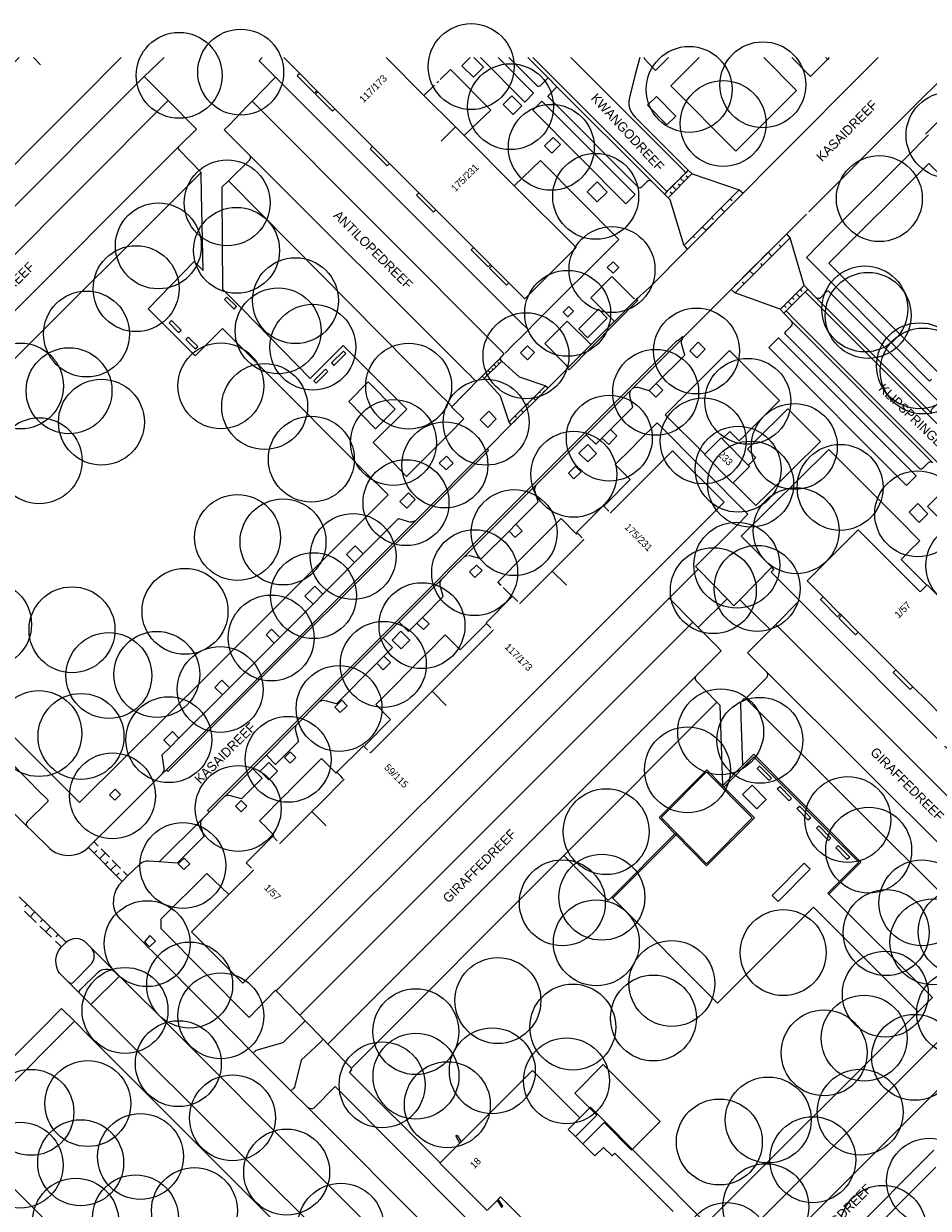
# Model space of a CAD drawing. Header units: metres. Extents: x 134994 to 136506, y 457393 to 459006.
# Tile 158 of 171: x 135847 to 135982, y 458829 to 459005. Entities that reach past the tile are written whole.
import ezdxf
from ezdxf.enums import TextEntityAlignment as Align

# ---------------------------------------------------------------- set-up
doc = ezdxf.new("R2010")
doc.units = ezdxf.units.M
for name, color, linetype, lineweight in [('B-WE-GR-BOOM-S', 250, 'Continuous', 13), ('B-WE-GW_TALUDLIJNEN', 251, 'Continuous', 5), ('B-WE-KG_BEBOUWING', 251, 'Continuous', 20), ('B-WE-KG_BEBOUWING TUSSENMUUR', 251, 'Continuous', 5), ('B-WE-KG_HUISNR', 251, 'Continuous', 5), ('B-WE-KG_ONDERGROND_REST', 251, 'Continuous', 5), ('B-WE-KG_STRAATNAAM', 251, 'Continuous', 5), ('N-WE-KG_BEBOUWING', 250, 'Continuous', 13)]:
    doc.layers.add(name, color=color, linetype=linetype, lineweight=lineweight)
doc.styles.add('Styledgn000', font='dgn000.shx')

# ---------------------------------------------------------------- blocks, each defined once
blk = doc.blocks.new('SGR-BOOM_02')
blk.add_circle((0, 0), 6.4)

msp = doc.modelspace()

# ---------------------------------------------------------------- linework, layer by layer
at = {"layer": 'B-WE-GW_TALUDLIJNEN', "flags": 128}
msp.add_lwpolyline([(135927.55, 458881.13), (135934.19, 458874.44), (135934.72, 458874.93)], dxfattribs=at)
at = {"layer": 'B-WE-KG_BEBOUWING', "flags": 128}
for points in [[(135861.6, 459000), (135855.07, 458993.47), (135837.98, 458976.36), (135819.77, 458958.12), (135801.76, 458940.08), (135794.12, 458947.72), (135799.66, 458953.26), (135807.14, 458960.74), (135812.14, 458965.75), (135813.2, 458966.8), (135821.14, 458974.75), (135830.36, 458983.97), (135835.41, 458989.02), (135843.04, 458996.66), (135846.38, 459000)], [(135885.82, 459000), (135888.2, 458997.62), (135890.75, 458995.07), (135890.92, 458994.9), (135893.45, 458992.37), (135899.04, 458986.78), (135901.57, 458984.25), (135903.79, 458982.03), (135905.98, 458979.84), (135908.51, 458977.31), (135914.12, 458971.7), (135916.64, 458969.18), (135916.82, 458969), (135919.36, 458966.46), (135921.76, 458964.06), (135929.4, 458971.7), (135920.18, 458980.91), (135912.71, 458988.38), (135911.43, 458989.67), (135906.72, 458994.38), (135901.1, 459000)], [(135901.57, 458984.25), (135901.22, 458983.9), (135898.69, 458986.43), (135899.04, 458986.78)], [(135916.82, 458969), (135916.48, 458968.65), (135919.01, 458966.11), (135919.36, 458966.46)], [(135934.47, 458932.23), (135934.51, 458932.18), (135934.76, 458932.43), (135943.76, 458941.43), (135951.48, 458933.79), (135933.52, 458915.85), (135915.59, 458897.94), (135897.66, 458880.03), (135879.74, 458862.13), (135872.09, 458869.76), (135877.64, 458875.31), (135881.3, 458878.97), (135881.25, 458879.02)], [(135933.91, 458932.78), (135933.53, 458933.17), (135933.45, 458933.25), (135929.47, 458929.28), (135929.6, 458929.15), (135930.28, 458928.47)], [(135983.98, 458901.89), (135981.8, 458904.07), (135979.59, 458906.28), (135977.05, 458908.82), (135971.46, 458914.41), (135968.95, 458916.92), (135968.77, 458917.1), (135966.2, 458919.67), (135963.83, 458922.05), (135971.43, 458929.65), (135976.92, 458924.17), (135980.67, 458920.42), (135981.3, 458921.04), (135981.65, 458921.4), (135981.73, 458921.48), (135985.71, 458917.5)], [(135920.7, 458919), (135919.94, 458919.75), (135919.89, 458919.71), (135915.99, 458915.78), (135916.06, 458915.71), (135916.71, 458915.06)], [(135968.77, 458917.1), (135968.36, 458916.7), (135965.8, 458919.27), (135966.2, 458919.67)], [(135968.95, 458916.92), (135968.54, 458916.52), (135971.05, 458914.01), (135971.46, 458914.41)], [(135977.05, 458908.82), (135976.64, 458908.41), (135979.19, 458905.87), (135979.59, 458906.28)], [(135894.69, 458892.57), (135894.32, 458892.94), (135893.72, 458893.54), (135897.7, 458897.49), (135897.77, 458897.42), (135898.11, 458897.09)], [(135884.87, 458883.33), (135884.2, 458884.01), (135880.22, 458880.06), (135881.03, 458879.25)], [(135916.13, 458828.27), (135909.08, 458835.31), (135909.12, 458835.35), (135912.06, 458838.28), (135912.25, 458838.48), (135922.9, 458849.1), (135929.94, 458842.04), (135928.24, 458840.34), (135929.3, 458839.28), (135930.39, 458838.18), (135932.19, 458836.38), (135933.47, 458837.66), (135934.75, 458836.39), (135935.17, 458836.81), (135943.89, 458828.09)], [(135921.73, 458826.69), (135918.14, 458830.28), (135917.8, 458829.94), (135917.61, 458829.75), (135916.17, 458828.31)]]:
    msp.add_lwpolyline(points, dxfattribs=at)
at = {"layer": 'B-WE-KG_BEBOUWING'}
for points in [[(135888.2, 458997.62), (135887.85, 458997.27), (135890.4, 458994.72), (135890.75, 458995.07)], [(135890.92, 458994.9), (135890.57, 458994.55), (135893.1, 458992.02), (135893.45, 458992.37)], [(135905.98, 458979.84), (135905.63, 458979.49), (135908.17, 458976.96), (135908.51, 458977.31)], [(135914.12, 458971.7), (135913.77, 458971.35), (135916.29, 458968.83), (135916.64, 458969.18)], [(135934.28, 458932.42), (135933.98, 458932.71)], [(135920.98, 458918.72), (135921.01, 458918.68), (135925.84, 458923.52), (135927.03, 458924.71), (135930.54, 458928.21), (135930.5, 458928.25)], [(135898.68, 458896.51), (135898.75, 458896.44), (135907.93, 458905.6), (135913.14, 458910.81), (135917.05, 458914.72), (135917.01, 458914.76)], [(135898.31, 458896.88), (135898.18, 458897.02)], [(135894.76, 458892.5), (135894.79, 458892.46), (135891.24, 458888.91), (135890.01, 458887.68), (135885.26, 458882.93), (135885.22, 458882.98)]]:
    msp.add_lwpolyline(points, dxfattribs=at)
at = {"layer": 'B-WE-KG_BEBOUWING', "flags": 128}
for points in [[(135998.2, 458967.95), (135983.34, 458953.1), (135967.09, 458969.36), (135981.95, 458984.21)], [(135951.18, 458943.19), (135955.08, 458939.26), (135955.25, 458939.08), (135952.81, 458936.66), (135952.76, 458936.62), (135948.54, 458940.88), (135948.58, 458940.91), (135951.03, 458943.34)]]:
    msp.add_lwpolyline(points, close=True, dxfattribs=at)
at = {"layer": 'B-WE-KG_BEBOUWING TUSSENMUUR'}
for p, q in [((135848.54, 459000), (135849.59, 458998.95)), ((135911.43, 458989.67), (135909.31, 458987.55)), ((135925.84, 458923.52), (135927.97, 458921.4)), ((135907.93, 458905.6), (135910.05, 458903.48)), ((135890.01, 458887.68), (135892.13, 458885.56))]:
    msp.add_line(p, q, dxfattribs=at)
at = {"layer": 'B-WE-KG_ONDERGROND_REST'}
for p, q in [((135865.02, 458997.2), (135868, 459000)), ((135922.2, 459000), (135925.22, 458996.98)), ((135942.93, 458980.04), (135922.95, 459000)), ((135928.62, 459000), (135945.36, 458983.27)), ((135967.14, 459000), (135966.87, 458999.73)), ((135805.97, 458938.08), (135865.02, 458997.2)), ((135865.02, 458997.2), (135868.6, 458993.61)), ((135881.12, 458993.5), (135884.62, 458997.07)), ((135908.88, 458996.47), (135908.65, 458996.25)), ((135909.2, 458996.78), (135909.13, 458996.71)), ((135925.22, 458996.98), (135926.55, 458995.64)), ((135989.97, 458997.23), (135981.48, 458988.61)), ((135908.3, 458995.9), (135906.72, 458994.38)), ((135926.55, 458995.64), (135940.69, 458981.53)), ((135868.6, 458993.61), (135809.58, 458934.5)), ((135868.6, 458993.61), (135869.24, 458992.97)), ((135869.24, 458992.97), (135872.02, 458990.13)), ((135877.67, 458989.96), (135880.4, 458992.76)), ((135880.4, 458992.76), (135881.12, 458993.5)), ((135918.62, 458955.92), (135881.12, 458993.5)), ((135940.04, 458992.91), (135941.36, 458994.21)), ((135942.94, 458989.98), (135940.04, 458992.91)), ((135941.36, 458994.21), (135944.26, 458991.28)), ((135944.26, 458991.28), (135942.94, 458989.98)), ((135912.71, 458988.38), (135913.79, 458989.42)), ((135913.79, 458989.42), (135914.89, 458990.48)), ((135914.89, 458990.48), (135914.96, 458990.55)), ((135870.21, 458986.76), (135813.77, 458930.34)), ((135913.13, 458953.16), (135880.8, 458985.36)), ((135817.44, 458926.92), (135873.51, 458982.91)), ((135943.12, 458979.11), (135946.67, 458982.67)), ((135944.49, 458981.6), (135945.38, 458982.48)), ((135945.49, 458981.48), (135944.93, 458982.04)), ((135945.36, 458983.27), (135945.76, 458982.86)), ((135945.67, 458982.78), (135946.12, 458983.22)), ((135946.08, 458982.08), (135945.8, 458982.35)), ((135909.31, 458949.64), (135877.6, 458981.63)), ((135943.3, 458980.41), (135944.19, 458981.3)), ((135944.3, 458980.3), (135943.75, 458980.85)), ((135944.9, 458980.89), (135944.62, 458981.17)), ((135953.73, 458980.36), (135945.45, 458972.03)), ((135942.56, 458979.67), (135943.01, 458980.11)), ((135943.71, 458979.71), (135943.43, 458979.98)), ((135946.01, 458971.47), (135954.29, 458979.8)), ((135952.35, 458978.97), (135952.63, 458978.69)), ((135954.29, 458979.8), (135953.25, 458978.76)), ((135952.56, 458978.07), (135950.49, 458975.98)), ((135950.97, 458977.58), (135951.53, 458977.03)), ((135964.9, 458977.83), (135964.08, 458977.01)), ((135949.8, 458975.29), (135947.73, 458973.21)), ((135949.59, 458976.19), (135949.87, 458975.91)), ((135960.79, 458973.75), (135962.83, 458975.77)), ((135962.83, 458975.77), (135962.9, 458975.84)), ((135962.9, 458975.84), (135963.68, 458976.61)), ((135963.68, 458976.61), (135963.75, 458976.68)), ((135946.83, 458973.42), (135947.11, 458973.14)), ((135948.21, 458974.81), (135948.77, 458974.25)), ((135952.49, 458965.48), (135960.79, 458973.75)), ((135959.75, 458972.72), (135960.79, 458973.75)), ((135961.31, 458973.14), (135960.79, 458973.75)), ((135967.11, 458973.69), (135965.52, 458972.04)), ((135947.04, 458972.52), (135946.01, 458971.47)), ((135953.05, 458964.92), (135961.35, 458973.19)), ((135956.98, 458969.96), (135959.06, 458972.03)), ((135959.96, 458971.81), (135959.68, 458972.09)), ((135963.38, 458966.05), (135961.31, 458973.14)), ((135965.52, 458972.04), (135965.45, 458971.97)), ((135958.58, 458970.43), (135958.02, 458971)), ((135954.21, 458967.2), (135956.29, 458969.27)), ((135955.82, 458967.67), (135955.25, 458968.24)), ((135957.2, 458969.05), (135956.92, 458969.34)), ((135931.57, 458964.23), (135934.7, 458967.37)), ((135934.7, 458967.37), (135937.92, 458964.2)), ((135952.49, 458965.48), (135953.52, 458966.52)), ((135954.43, 458966.3), (135954.15, 458966.58)), ((135952.49, 458965.48), (135945.38, 458958.3)), ((135953.07, 458964.94), (135952.49, 458965.48)), ((135959.8, 458962.51), (135953.07, 458964.94)), ((135963.38, 458966.04), (135959.82, 458962.49)), ((135962.19, 458964.86), (135962.75, 458964.3)), ((135963.19, 458964.74), (135962.3, 458963.85)), ((135962.78, 458965.45), (135963.06, 458965.17)), ((135963.93, 458965.48), (135963.49, 458965.04)), ((135987.57, 458941.08), (135963.56, 458965.11)), ((135934.97, 458960.84), (135931.57, 458964.23)), ((135938.42, 458964.03), (135935.01, 458960.6)), ((135937.92, 458964.2), (135938.08, 458964.1)), ((135938.58, 458964.18), (135938.42, 458964.03)), ((135960.41, 458963.08), (135960.69, 458962.8)), ((135961, 458963.68), (135961.56, 458963.12)), ((135962.01, 458963.56), (135961.12, 458962.67)), ((135961.6, 458964.27), (135961.88, 458963.99)), ((135982.44, 458946.99), (135965.2, 458964.22)), ((135929.8, 458959.59), (135932.73, 458962.52)), ((135934.04, 458961.21), (135931.11, 458958.28)), ((135932.73, 458962.52), (135934.04, 458961.21)), ((135960.82, 458962.38), (135960.38, 458961.93)), ((135960.73, 458962.29), (135961.97, 458961)), ((135961.97, 458961), (136000, 458922.93)), ((135931.11, 458958.28), (135929.8, 458959.59)), ((135934.99, 458960.57), (135931.75, 458957.35)), ((135935.03, 458960.73), (135934.97, 458960.84)), ((135935.01, 458960.6), (135934.99, 458960.57)), ((135961.51, 458960.74), (135982.58, 458939.66)), ((135919.84, 458957), (135921.75, 458958.9)), ((135921.75, 458958.9), (135921.82, 458958.97)), ((135931.75, 458957.35), (135928.14, 458953.72)), ((135945.3, 458958.22), (135937.78, 458950.69)), ((135945.38, 458958.3), (135945.3, 458958.22)), ((135918.01, 458955.14), (135918.69, 458955.85)), ((135918.69, 458955.85), (135918.62, 458955.92)), ((135918.83, 458955.99), (135919.84, 458957)), ((135915.38, 458952.54), (135917.41, 458954.54)), ((135915.71, 458952.2), (135918.35, 458954.8)), ((135916.8, 458953.95), (135917.46, 458954.59)), ((135917.47, 458953.93), (135917.14, 458954.27)), ((135917.41, 458954.54), (135917.48, 458954.61)), ((135917.48, 458954.61), (135918.01, 458955.14)), ((135917.68, 458954.81), (135918.01, 458955.14)), ((135917.91, 458954.36), (135917.74, 458954.53)), ((135918.33, 458954.78), (135918.01, 458955.14)), ((135979.96, 458953.93), (135980.04, 458953.86)), ((135913.13, 458953.16), (135913.56, 458952.74)), ((135913.56, 458952.74), (135914.08, 458952.22)), ((135914.08, 458952.22), (135914.57, 458951.73)), ((135914.57, 458951.73), (135915.38, 458952.54)), ((135915.38, 458952.54), (135915.71, 458952.86)), ((135915.38, 458952.54), (135915.73, 458952.21)), ((135915.93, 458953.08), (135916.59, 458953.73)), ((135916.15, 458952.63), (135915.98, 458952.8)), ((135916.59, 458953.07), (135916.26, 458953.41)), ((135917.03, 458953.5), (135916.86, 458953.67)), ((135927.9, 458953.48), (135925.18, 458950.78)), ((135927.9, 458953.48), (135928.14, 458953.72)), ((135912.9, 458950.05), (135913.37, 458950.52)), ((135913.37, 458950.52), (135914.57, 458951.73)), ((135924.83, 458951.13), (135919.39, 458945.68)), ((135919.74, 458945.33), (135925.18, 458950.78)), ((135925.18, 458950.78), (135924.5, 458950.1)), ((135937.65, 458950.56), (135937.78, 458950.69)), ((135941.35, 458951.44), (135940.31, 458950.4)), ((135909.31, 458949.64), (135910.07, 458948.87)), ((135910.07, 458948.87), (135910.32, 458948.62)), ((135910.32, 458948.62), (135910.9, 458948.04)), ((135912.37, 458949.51), (135910.96, 458948.1)), ((135912.37, 458949.51), (135912.83, 458949.98)), ((135912.83, 458949.98), (135912.9, 458950.05)), ((135924.05, 458949.65), (135922.68, 458948.28)), ((135923.02, 458949.31), (135923.36, 458948.97)), ((135923.92, 458950.22), (135924.1, 458950.05)), ((135944.26, 458948.39), (135944.72, 458948.86)), ((135944.72, 458948.86), (135944.79, 458948.93)), ((135944.79, 458948.93), (135945.27, 458949.39)), ((135910.96, 458948.1), (135910.9, 458948.04)), ((135911.32, 458947.48), (135912.35, 458946.49)), ((135922.23, 458947.83), (135920.87, 458946.47)), ((135921.2, 458947.5), (135921.55, 458947.15)), ((135922.11, 458948.4), (135922.29, 458948.23)), ((135911.62, 458945.14), (135911.55, 458945.06)), ((135919.74, 458945.33), (135916.21, 458941.77)), ((135920.42, 458946.01), (135919.74, 458945.33)), ((135920.3, 458946.59), (135920.47, 458946.41)), ((135930.77, 458943.67), (135923.5, 458936.41)), ((135930.82, 458943.71), (135930.77, 458943.67)), ((135934.52, 458944.59), (135933.24, 458943.32)), ((135953.02, 458943.59), (135952.95, 458943.66)), ((135954.43, 458943.62), (135953.96, 458943.16)), ((135954.5, 458943.69), (135954.43, 458943.62)), ((135905.55, 458931.09), (135916.21, 458941.77)), ((135929.83, 458941.06), (135931.15, 458942.36)), ((135931.15, 458942.36), (135932.44, 458941.04)), ((135937.74, 458941.88), (135938.75, 458942.89)), ((135955.56, 458941.04), (135955.09, 458941.51)), ((135955.92, 458942.68), (135955.99, 458942.76)), ((135931.14, 458939.76), (135929.83, 458941.06)), ((135932.44, 458941.04), (135931.14, 458939.76)), ((135955.63, 458940.97), (135955.56, 458941.04)), ((135956.1, 458940.5), (135955.63, 458940.97)), ((135956.18, 458940.42), (135956.1, 458940.5)), ((135955.08, 458939.26), (135955.33, 458939.52)), ((135961.71, 458938.75), (135960.7, 458937.74)), ((135899.27, 458936.95), (135899.49, 458936.74)), ((135899.49, 458936.74), (135900.51, 458935.74)), ((135912.62, 458925.53), (135923.5, 458936.41)), ((135960.7, 458937.74), (135957.56, 458934.63)), ((135957.56, 458934.63), (135956.55, 458933.62)), ((135972.96, 458935.73), (135973.04, 458935.66)), ((135973.04, 458935.66), (135977.32, 458931.37)), ((135933.53, 458933.17), (135933.78, 458933.42)), ((135905.55, 458931.09), (135868.28, 458893.86)), ((135977.32, 458931.37), (135977.39, 458931.3)), ((135919.4, 458929.48), (135915.24, 458925.32)), ((135919.4, 458929.48), (135920.43, 458930.51)), ((135958.58, 458924.07), (135954.92, 458927.75)), ((135897.67, 458926.07), (135896.39, 458924.78)), ((135913.14, 458925.78), (135912.86, 458925.69)), ((135913.57, 458925.77), (135913.43, 458925.79)), ((135915.24, 458925.32), (135913.57, 458925.77)), ((135921.83, 458925.99), (135921.9, 458926.06)), ((135979.05, 458926.46), (135978.98, 458926.39)), ((135896.39, 458924.78), (135891.66, 458920.05)), ((135911.09, 458924.03), (135909.39, 458922.3)), ((135912.62, 458925.53), (135911.09, 458924.03)), ((135953.81, 458919.23), (135958.58, 458924.07)), ((135902.92, 458915.84), (135909.39, 458922.3)), ((135947.61, 458923.78), (135943.27, 458919.45)), ((135947.61, 458923.78), (135951.92, 458919.36)), ((135918.21, 458921.36), (135918.04, 458921.53)), ((135918.58, 458920.99), (135918.51, 458921.06)), ((135919.89, 458919.71), (135918.58, 458920.99)), ((135812.8, 458920.23), (135847.6, 458885.47)), ((135890.19, 458918.59), (135885.23, 458913.62)), ((135891.66, 458920.05), (135890.19, 458918.59)), ((135943.27, 458919.45), (135946.8, 458915.91)), ((135951.92, 458919.36), (135947.59, 458915.11)), ((135958.39, 458914.78), (135953.81, 458919.23)), ((135962.68, 458919.11), (135959.15, 458915.54)), ((135962.68, 458919.11), (136000, 458881.71)), ((135946.8, 458915.91), (135888.22, 458857.33)), ((135902.87, 458915.79), (135900.75, 458913.67)), ((135902.92, 458915.84), (135902.87, 458915.79)), ((135906.52, 458916.61), (135905.68, 458915.77)), ((135946.8, 458915.91), (135947.59, 458915.11)), ((135950.21, 458912.48), (135947.59, 458915.11)), ((135959.15, 458915.54), (135958.39, 458914.78)), ((135999.89, 458874.84), (135959.15, 458915.54)), ((135885.23, 458913.62), (135884.38, 458912.78)), ((135900.75, 458913.67), (135891.06, 458903.96)), ((135902.01, 458913.22), (135903.3, 458914.54)), ((135903.32, 458911.93), (135902.01, 458913.22)), ((135903.3, 458914.54), (135904.62, 458913.24)), ((135904.62, 458913.24), (135903.32, 458911.93)), ((135955.7, 458912.08), (135958.39, 458914.78)), ((135884.38, 458912.78), (135877.73, 458906.12)), ((135910.86, 458913.02), (135910.93, 458912.95)), ((135900.75, 458910.84), (135899.71, 458909.79)), ((135907.17, 458911.28), (135907.24, 458911.35)), ((135892.42, 458853.03), (135947.28, 458907.92)), ((135957.86, 458908.41), (135995.68, 458870.7)), ((135876.68, 458905.08), (135870.21, 458898.61)), ((135877.73, 458906.12), (135876.68, 458905.08)), ((135954.7, 458904.55), (135990.9, 458868.42)), ((135891.06, 458903.96), (135887.81, 458900.7)), ((135927.55, 458881.13), (135950.39, 458903.99)), ((135841.77, 458898.43), (135849.64, 458890.44)), ((135870.21, 458898.61), (135868.95, 458897.35)), ((135897.77, 458897.42), (135897.82, 458897.48)), ((135883.1, 458895.99), (135881.3, 458894.21)), ((135883.11, 458896.01), (135883.1, 458895.99)), ((135868.28, 458893.86), (135867.77, 458893.35)), ((135882.31, 458893.7), (135883.62, 458895.01)), ((135883.62, 458895.01), (135884.91, 458893.69)), ((135954.25, 458894.58), (135951.28, 458891.58)), ((135883.61, 458892.4), (135882.31, 458893.7)), ((135884.91, 458893.69), (135883.61, 458892.4)), ((135850.22, 458889.86), (135849.64, 458890.44)), ((135876.95, 458889.87), (135877.38, 458890.27)), ((135886.05, 458890.18), (135886.52, 458890.64)), ((135886.52, 458890.64), (135886.6, 458890.71)), ((135951.28, 458891.58), (135951.23, 458891.54)), ((135951.23, 458891.54), (135951.43, 458891.34)), ((135874.71, 458887.61), (135876.95, 458889.87)), ((135874.71, 458887.61), (135873.66, 458886.56)), ((135867.24, 458880.21), (135873.66, 458886.56)), ((135883.32, 458885.23), (135883.25, 458885.3)), ((135934.72, 458874.93), (135944.13, 458884.37)), ((135934.89, 458874.76), (135944.3, 458884.2)), ((135944.3, 458884.2), (135944.13, 458884.37)), ((135856.7, 458882.32), (135856.65, 458882.28)), ((135856.71, 458882.32), (135861.72, 458877.31)), ((135857.55, 458881.48), (135857.97, 458881.9)), ((135857.56, 458883.16), (135858.18, 458882.53)), ((135858.38, 458880.65), (135859.23, 458881.49)), ((135858.6, 458882.12), (135859.85, 458880.87)), ((135859.22, 458879.81), (135859.64, 458880.24)), ((135860.05, 458878.98), (135860.89, 458879.82)), ((135860.27, 458880.45), (135861.52, 458879.2)), ((135895.92, 458849.46), (135927.55, 458881.13)), ((135860.89, 458878.15), (135861.31, 458878.57)), ((135861.94, 458878.78), (135862.56, 458878.15)), ((135853.41, 458868.24), (135846.4, 458874.97)), ((135934.89, 458874.76), (135934.72, 458874.93)), ((135967.07, 458875.38), (135982.51, 458860)), ((135848.92, 458871.17), (135847.18, 458872.84)), ((135847.58, 458873.84), (135847.24, 458873.48)), ((135848.74, 458872.73), (135848.05, 458872.01)), ((135849.9, 458871.62), (135849.55, 458871.26)), ((135851.23, 458868.95), (135849.49, 458870.62)), ((135851.05, 458870.51), (135850.36, 458869.78)), ((135852.21, 458869.4), (135851.86, 458869.03)), ((135852.7, 458867.54), (135851.81, 458868.4)), ((135856.14, 458868.37), (135857.13, 458867.39)), ((135857.13, 458867.39), (135860.73, 458863.77)), ((135864.64, 458868.46), (135864.93, 458868.17)), ((135864.93, 458868.17), (135865.64, 458867.45)), ((135865.32, 458868.05), (135865.25, 458868.12)), ((135865.64, 458867.45), (135866.17, 458866.92)), ((135857.14, 458864.97), (135854.49, 458862.26)), ((135853.81, 458862.22), (135855.35, 458860.66)), ((135855.48, 458861.13), (135858.15, 458863.77)), ((135857.08, 458858.93), (135861.36, 458863.16)), ((135884.71, 458860.98), (135888.22, 458857.33)), ((135940.54, 458803.49), (135997.13, 458860.1)), ((135980.39, 458857.85), (135982.51, 458860)), ((135888.22, 458857.33), (135889, 458856.52)), ((135854.66, 458856.45), (135837.64, 458839.43)), ((135888.63, 458856.1), (135889, 458856.52)), ((135889, 458856.52), (135891.69, 458853.77)), ((135891.31, 458853.35), (135891.69, 458853.77)), ((135891.69, 458853.77), (135892.42, 458853.03)), ((135881.73, 458852.12), (135881.28, 458851.71)), ((135881.28, 458851.71), (135886.89, 458846.08)), ((135892.42, 458853.03), (135895.92, 458849.46)), ((135886.89, 458846.08), (135887.35, 458846.49)), ((135889.43, 458843.58), (135886.89, 458846.08)), ((135928.27, 458804.76), (135889.43, 458843.58)), ((135982.73, 458837.24), (135968.41, 458822.94))]:
    msp.add_line(p, q, dxfattribs=at)
at = {"layer": 'B-WE-KG_ONDERGROND_REST', "flags": 128}
for points in [[(135884.62, 458997.07), (135882.15, 458999.54), (135882.61, 459000)], [(135912.39, 458998.8), (135913.59, 459000)], [(135914.17, 459000), (135915.59, 458998.58), (135914.1, 458997.09), (135912.39, 458998.8)], [(135917.8, 459000), (135923.07, 458994.73), (135921.74, 458993.39), (135915.15, 459000)], [(135925.22, 458996.98), (135923.97, 458995.75), (135923.84, 458995.69), (135923.7, 458995.7), (135923.58, 458995.78), (135919.37, 459000)], [(135938.89, 459000), (135938.22, 458997.47), (135937.35, 458994.05), (135937.26, 458993.46), (135937.28, 458992.97), (135937.38, 458992.49), (135937.59, 458991.94), (135937.86, 458991.52), (135938.18, 458991.15), (135946.12, 458983.22), (135946.12, 458983.22)], [(135939.52, 458999.86), (135941.25, 458998.08), (135943.16, 459000)], [(135939.56, 459000), (135939.52, 458999.86)], [(135943.53, 458995.8), (135947.75, 459000)], [(135957.39, 459000), (135962.27, 458995.08), (135953.22, 458986.07), (135943.53, 458995.8)], [(135974.41, 459000), (135958.53, 458984.09), (135954.29, 458979.8)], [(135966.87, 458999.73), (135964.33, 458997.18), (135961.53, 459000)], [(135987.07, 459000), (135977.02, 458989.98), (135966.05, 458979), (135964.9, 458977.83)], [(135966.64, 459000), (135966.9, 458999.73), (135967.17, 459000)], [(135914.96, 458990.55), (135916.67, 458992.19), (135910.69, 458998.21), (135909.2, 458996.78)], [(135884.62, 458997.07), (135921.02, 458960.71), (135922.29, 458959.43)], [(135940.69, 458981.53), (135940.55, 458981.63), (135940.35, 458981.68), (135940.16, 458981.64), (135939.99, 458981.53), (135939.1, 458980.64), (135938.97, 458980.57), (135938.82, 458980.59), (135938.71, 458980.67), (135925.32, 458994.05), (135925.26, 458994.18), (135925.27, 458994.33), (135925.36, 458994.45), (135926.55, 458995.64)], [(135918.54, 458993.03), (135919.83, 458994.31), (135921.32, 458992.8), (135920.04, 458991.54), (135918.54, 458993.03)], [(135922.96, 458992.16), (135924.3, 458993.5), (135938.19, 458979.61), (135936.79, 458978.21), (135922.96, 458992.16)], [(135872.02, 458990.13), (135872.81, 458989.35), (135870.27, 458986.84), (135870.21, 458986.76)], [(135880.8, 458985.36), (135876.96, 458989.26), (135877.67, 458989.96)], [(135924.69, 458986.84), (135925.76, 458985.78), (135927.05, 458987.04), (135925.98, 458988.12), (135924.69, 458986.84)], [(135981.9, 458988.52), (135978.72, 458985.25), (135967.11, 458973.69)], [(135873.51, 458982.91), (135870.31, 458986.19), (135870.2, 458986.34), (135870.15, 458986.52), (135870.19, 458986.71), (135870.21, 458986.76)], [(135877.6, 458981.63), (135880.71, 458984.71), (135880.84, 458984.86), (135880.89, 458985.04), (135880.87, 458985.23), (135880.8, 458985.36)], [(135920.18, 458980.91), (135924.11, 458984.7), (135935.78, 458972.93), (135923, 458960.18), (135922.35, 458959.5), (135922.29, 458959.43)], [(135899.27, 458936.95), (135887.21, 458949.07), (135876.68, 458959.66), (135872.65, 458955.59), (135865.64, 458962.6), (135872.48, 458969.61), (135873.84, 458968.27), (135873.57, 458979.67), (135873.51, 458982.91)], [(135945.76, 458982.86), (135942.93, 458980.04)], [(135946.12, 458983.22), (135945.76, 458982.86)], [(135946.12, 458983.22), (135946.69, 458982.68)], [(135946.69, 458982.68), (135953.69, 458980.33), (135954.29, 458979.8)], [(135902.2, 458939.63), (135899.17, 458942.68), (135904.15, 458947.65), (135894.69, 458957.12), (135889.76, 458952.2), (135879.61, 458962.58), (135876.74, 458965.45), (135876.65, 458979.72), (135876.63, 458980.77), (135877.6, 458981.63)], [(135931.05, 458980), (135932.54, 458981.49), (135934.03, 458979.98), (135932.55, 458978.5), (135931.05, 458980)], [(135940.69, 458981.53), (135942.56, 458979.67)], [(135942.93, 458980.04), (135942.56, 458979.67)], [(135942.56, 458979.67), (135943.12, 458979.11)], [(135946.01, 458971.47), (135945.44, 458972.1), (135943.43, 458978.83), (135943.12, 458979.11)], [(135946.01, 458971.47), (135940.33, 458965.76), (135938.99, 458964.58), (135938.58, 458964.18)], [(135979.96, 458953.93), (135963.75, 458970.22), (135965.45, 458971.97)], [(135934.05, 458968.72), (135934.91, 458967.89), (135935.76, 458968.72), (135934.9, 458969.57), (135934.05, 458968.72)], [(135963.56, 458965.11), (135960.73, 458962.29)], [(135963.38, 458966.05), (135963.94, 458965.49)], [(135963.94, 458965.49), (135963.56, 458965.11)], [(135963.94, 458965.49), (135965.2, 458964.22)], [(135982.44, 458946.99), (135982.35, 458947.17), (135982.34, 458947.38), (135982.4, 458947.58), (135982.46, 458947.66), (135983.29, 458948.48), (135983.37, 458948.6), (135983.38, 458948.75), (135983.32, 458948.88), (135967.12, 458965.11), (135967.01, 458965.2), (135966.86, 458965.21), (135966.73, 458965.15), (135965.87, 458964.25), (135965.7, 458964.14), (135965.51, 458964.11), (135965.31, 458964.15), (135965.2, 458964.22)], [(135877, 458963.95), (135878.45, 458962.55), (135878.8, 458962.91), (135877.35, 458964.31), (135877, 458963.95)], [(135927.45, 458962.08), (135928.18, 458961.38), (135929.02, 458962.23), (135928.31, 458962.92), (135927.45, 458962.08)], [(135938.42, 458964.03), (135938.59, 458963.86), (135928.37, 458953.49), (135928.14, 458953.72)], [(135960.38, 458961.93), (135959.8, 458962.51)], [(135960.73, 458962.29), (135960.38, 458961.93)], [(135961.51, 458960.74), (135960.38, 458961.93), (135960.38, 458961.93)], [(135870.52, 458959.4), (135869.1, 458960.83), (135868.74, 458960.47), (135870.16, 458959.04), (135870.52, 458959.4)], [(135922.29, 458959.43), (135921.82, 458958.97)], [(135931.75, 458957.35), (135931.64, 458957.29), (135931.53, 458957.32), (135928.09, 458960.75), (135924.75, 458957.39), (135927.92, 458954.21), (135928.02, 458954.03), (135928.06, 458953.83), (135928.01, 458953.64), (135927.9, 458953.48)], [(135982.58, 458939.66), (135982.38, 458939.74), (135982.16, 458939.76), (135981.95, 458939.69), (135981.88, 458939.64), (135981.02, 458938.78), (135980.9, 458938.7), (135980.76, 458938.69), (135980.62, 458938.75), (135977.04, 458942.32), (135960.64, 458958.77), (135960.55, 458958.89), (135960.54, 458959.03), (135960.64, 458959.19), (135961.49, 458960.04), (135961.61, 458960.2), (135961.65, 458960.39), (135961.61, 458960.59), (135961.51, 458960.74)], [(135873, 458956.95), (135871.58, 458958.38), (135871.23, 458958.03), (135872.64, 458956.6), (135873, 458956.95)], [(135945.38, 458958.3), (135945.24, 458958.48), (135944.55, 458957.79), (135944.48, 458957.87), (135874.46, 458887.84), (135874.71, 458887.61)], [(135941.35, 458951.44), (135945.6, 458955.68), (135945.1, 458957.41), (135945.09, 458957.69), (135945.16, 458957.97), (135945.3, 458958.22)], [(135946.35, 458956.32), (135947.4, 458955.29), (135948.64, 458956.55), (135947.57, 458957.59), (135946.35, 458956.32)], [(135958.11, 458956.8), (135959.58, 458958.26), (135980.08, 458937.71), (135978.64, 458936.27), (135958.11, 458956.8)], [(135893.31, 458954.16), (135895.08, 458955.91), (135894.73, 458956.27), (135892.96, 458954.52), (135893.31, 458954.16)], [(135921.12, 458956.04), (135922.18, 458957.08), (135923.2, 458956.05), (135922.17, 458954.99), (135921.12, 458956.04)], [(135954.5, 458943.69), (135959.73, 458948.91), (135952.27, 458956.37), (135945.27, 458949.39)], [(135925.18, 458950.78), (135924.81, 458951.11), (135920.98, 458952.41), (135918.33, 458954.78)], [(135980.04, 458953.86), (135982.08, 458951.81), (135982.37, 458952.1)], [(135890.64, 458951.51), (135892.39, 458953.25), (135892.04, 458953.6), (135890.29, 458951.86), (135890.64, 458951.51)], [(135919.74, 458945.33), (135919.4, 458945.69), (135918.11, 458949.57), (135915.73, 458952.21)], [(135895.53, 458948.79), (135898.42, 458951.68), (135902.45, 458947.65), (135899.5, 458944.7), (135895.53, 458948.79)], [(135930.82, 458943.71), (135935.26, 458948.17), (135937.07, 458949.96), (135937.6, 458950.49)], [(135934.52, 458944.59), (135937.85, 458947.93), (135937.41, 458949.58), (135937.39, 458949.9), (135937.46, 458950.21), (135937.6, 458950.49)], [(135940.31, 458950.4), (135940.29, 458950.38), (135938.64, 458950.84), (135938.32, 458950.87), (135938.04, 458950.82), (135937.78, 458950.69)], [(135941.35, 458951.44), (135942.34, 458950.48), (135941.28, 458949.43), (135940.31, 458950.4)], [(135911.32, 458947.48), (135910.81, 458947.96), (135910.89, 458948.03)], [(135915.11, 458946.05), (135916.23, 458944.91), (135917.47, 458946.18), (135916.37, 458947.33), (135915.11, 458946.05)], [(135948.58, 458940.91), (135942.67, 458946.8), (135944.26, 458948.39)], [(135955.99, 458942.76), (135960.94, 458947.69), (135965.81, 458942.82), (135961.71, 458938.75)], [(135911.55, 458945.06), (135904.14, 458937.62), (135902.2, 458939.63)], [(135911.62, 458945.14), (135912.67, 458946.18), (135912.35, 458946.49)], [(135955.01, 458932), (135941.46, 458945.6), (135938.75, 458942.89)], [(135933.24, 458943.32), (135932.33, 458942.4), (135931.05, 458943.66), (135930.95, 458943.72), (135930.82, 458943.71)], [(135934.52, 458944.59), (135935.48, 458943.65), (135934.26, 458942.39), (135933.24, 458943.32)], [(135952.95, 458943.66), (135952.3, 458944.32), (135951.18, 458943.19)], [(135953.02, 458943.59), (135953.71, 458942.9), (135953.96, 458943.16)], [(135916.21, 458941.77), (135916.29, 458941.42), (135904.28, 458929.38), (135879.64, 458904.79), (135868.55, 458893.63), (135868.28, 458893.86)], [(135937.74, 458941.88), (135935.24, 458939.37), (135937.48, 458937.14), (135933.85, 458933.49)], [(135972.96, 458935.73), (135967.06, 458941.64), (135953.99, 458928.69), (135954.92, 458927.75)], [(135955.92, 458942.68), (135954.92, 458941.68), (135955.09, 458941.51)], [(135909.01, 458939.6), (135910.07, 458940.64), (135911.09, 458939.6), (135910.02, 458938.57), (135909.01, 458939.6)], [(135955.33, 458939.52), (135956.2, 458940.41), (135956.18, 458940.42)], [(135928.29, 458938.1), (135929.07, 458937.27), (135930.13, 458938.31), (135929.32, 458939.13), (135928.29, 458938.1)], [(135920.43, 458930.51), (135923.73, 458933.82), (135923.27, 458935.44), (135923.27, 458935.79), (135923.35, 458936.11), (135923.5, 458936.41)], [(135952.81, 458936.66), (135956.19, 458933.26), (135956.55, 458933.62)], [(135855.39, 458889.02), (135874.64, 458908.17), (135901.4, 458934.89), (135900.51, 458935.74)], [(135903.14, 458933.9), (135904.16, 458932.9), (135905.43, 458934.15), (135904.4, 458935.17), (135903.14, 458933.9)], [(135981.78, 458933.13), (135983.23, 458934.57), (135995.01, 458922.78), (135993.55, 458921.32), (135981.78, 458933.13)], [(135979.06, 458932.28), (135980.34, 458933.56), (135981.84, 458932.06), (135980.55, 458930.77), (135979.06, 458932.28)], [(135897.67, 458926.07), (135902.94, 458931.33), (135904.59, 458930.84), (135904.95, 458930.84), (135905.26, 458930.93), (135905.55, 458931.09)], [(135921.9, 458926.06), (135927.16, 458931.32), (135929.46, 458929), (135929.6, 458929.15)], [(135955.01, 458932), (135953.33, 458930.32), (135947.18, 458924.2), (135947.61, 458923.78)], [(135977.39, 458931.3), (135980.64, 458928.04), (135979.05, 458926.46)], [(135920.43, 458930.51), (135921.38, 458929.53), (135920.33, 458928.51), (135919.4, 458929.48)], [(135855.39, 458889.02), (135830.12, 458914.22), (135817.44, 458926.92)], [(135897.67, 458926.07), (135896.48, 458927.26), (135895.2, 458925.99), (135896.39, 458924.78)], [(135921.83, 458925.99), (135917.71, 458921.86), (135918.04, 458921.53)], [(135981.65, 458921.4), (135977.83, 458925.24), (135978.98, 458926.39)], [(135913.52, 458923.39), (135914.32, 458922.54), (135915.38, 458923.58), (135914.57, 458924.41), (135913.52, 458923.39)], [(135962.68, 458919.11), (135958.47, 458923.33), (135958.89, 458923.76), (135958.58, 458924.07)], [(135906.52, 458916.61), (135909.6, 458919.7), (135909.15, 458921.35), (135909.12, 458921.5), (135909.14, 458921.79), (135909.23, 458922.07), (135909.39, 458922.3)], [(135891.66, 458920.05), (135890.46, 458921.28), (135888.96, 458919.79), (135890.19, 458918.59)], [(135884.71, 458860.98), (135914.44, 458890.65), (135943.27, 458919.45)], [(135951.92, 458919.36), (135952.92, 458918.33), (135953.81, 458919.23)], [(135905.68, 458915.77), (135904.42, 458914.51), (135903.15, 458915.79), (135903.04, 458915.85), (135902.92, 458915.84)], [(135905.68, 458915.77), (135906.66, 458914.79), (135907.51, 458915.63), (135906.52, 458916.61)], [(135916.06, 458915.71), (135912.13, 458911.77), (135910.93, 458912.95)], [(135884.38, 458912.78), (135883.19, 458914), (135884.02, 458914.86), (135885.23, 458913.62)], [(135900.75, 458910.84), (135902.03, 458912.11), (135900.76, 458913.4), (135900.74, 458913.42), (135900.71, 458913.55), (135900.75, 458913.67)], [(135907.24, 458911.35), (135909.87, 458913.99), (135910.86, 458913.02)], [(135947.28, 458907.92), (135951.04, 458911.64), (135950.21, 458912.48)], [(135957.86, 458908.41), (135954.95, 458911.34), (135955.7, 458912.08)], [(135899.71, 458909.79), (135893.67, 458903.75), (135892, 458904.19), (135891.72, 458904.23), (135891.45, 458904.19), (135891.2, 458904.07), (135891.06, 458903.96)], [(135907.17, 458911.28), (135899.55, 458903.63), (135901.75, 458901.4), (135897.89, 458897.55)], [(135900.75, 458910.84), (135901.72, 458909.87), (135900.66, 458908.82), (135899.71, 458909.79)], [(135950.39, 458903.99), (135947.29, 458907.18), (135947.19, 458907.39), (135947.18, 458907.62), (135947.24, 458907.84), (135947.28, 458907.92)], [(135954.7, 458904.55), (135957.82, 458907.66), (135957.94, 458907.84), (135957.98, 458908.05), (135957.94, 458908.26), (135957.86, 458908.41)], [(135876.68, 458905.08), (135875.57, 458906.18), (135876.62, 458907.24), (135877.73, 458906.12)], [(135954.25, 458894.58), (135954.02, 458901.68), (135953.95, 458904), (135954.44, 458904.51), (135954.55, 458904.42), (135954.7, 458904.55)], [(135893.44, 458903.23), (135894.25, 458902.42), (135895.3, 458903.45), (135894.48, 458904.26), (135893.44, 458903.23)], [(135951.28, 458891.58), (135950.89, 458903.48), (135950.39, 458903.99)], [(135870.21, 458898.61), (135869.24, 458899.62), (135867.96, 458898.34), (135868.95, 458897.35)], [(135887.81, 458900.7), (135887.65, 458900.49), (135887.56, 458900.23), (135887.55, 458899.96), (135888.03, 458898.1), (135884.62, 458894.7), (135883.35, 458895.98), (135883.24, 458896.03), (135883.11, 458896.01)], [(135883.11, 458896.01), (135887.12, 458900.05), (135887.81, 458900.7)], [(135867.77, 458893.35), (135867.92, 458893.58), (135868.01, 458893.86), (135868.02, 458894.17), (135867.72, 458896.12), (135868.95, 458897.35)], [(135885.93, 458895.73), (135886.78, 458894.88), (135887.63, 458895.72), (135886.78, 458896.58), (135885.93, 458895.73)], [(135886.6, 458890.71), (135891.46, 458895.6), (135893.62, 458893.42), (135893.72, 458893.54)], [(135967.07, 458875.38), (135966.93, 458875.52), (135971.53, 458880.13), (135955.91, 458895.86), (135951.43, 458891.34)], [(135967.07, 458875.38), (135971.85, 458880.16), (135955.89, 458896.23), (135954.25, 458894.58)], [(135881.3, 458894.21), (135881.26, 458894.09), (135881.31, 458893.94), (135882.59, 458892.65), (135879.52, 458889.6), (135877.87, 458890.05), (135877.6, 458890.1), (135877.32, 458890.07), (135877.07, 458889.95), (135876.95, 458889.87)], [(135877.38, 458890.27), (135879.6, 458892.47), (135881.3, 458894.21)], [(135951.23, 458891.54), (135948.87, 458893.92), (135941.76, 458886.79), (135944.13, 458884.37)], [(135956.74, 458894.45), (135958.51, 458892.65), (135958.16, 458892.3), (135956.38, 458894.1), (135956.74, 458894.45)], [(135867.77, 458893.35), (135861.11, 458886.68), (135856.7, 458882.32)], [(135942.06, 458886.78), (135948.85, 458893.58), (135955.63, 458886.75), (135948.81, 458879.9), (135942.06, 458886.78)], [(135859.87, 458890.18), (135860.63, 458889.39), (135861.48, 458890.23), (135860.69, 458891.04), (135859.87, 458890.18)], [(135951.43, 458891.34), (135955.99, 458886.75), (135948.84, 458879.58), (135944.3, 458884.2)], [(135956.32, 458888.08), (135957.74, 458889.49), (135955.64, 458891.62), (135954.21, 458890.22), (135956.32, 458888.08)], [(135959.74, 458891.43), (135961.52, 458889.62), (135961.17, 458889.27), (135959.38, 458891.08), (135959.74, 458891.43)], [(135850.22, 458889.86), (135850.6, 458889.48), (135850.67, 458889.35), (135850.66, 458889.2), (135850.57, 458889.08), (135847.6, 458886.16), (135847.49, 458886), (135847.45, 458885.81), (135847.49, 458885.62), (135847.6, 458885.47)], [(135878.63, 458888.5), (135879.48, 458889.34), (135880.33, 458888.48), (135879.48, 458887.64), (135878.63, 458888.5)], [(135886.05, 458890.18), (135882.22, 458886.32), (135883.25, 458885.3)], [(135962.68, 458888.47), (135964.36, 458886.74), (135964, 458886.39), (135962.32, 458888.12), (135962.68, 458888.47)], [(135847.6, 458885.47), (135848.34, 458884.75)], [(135873.66, 458886.56), (135873.5, 458886.33), (135873.42, 458886.07), (135873.41, 458885.79), (135873.44, 458885.62), (135873.92, 458883.98), (135869.94, 458880.02), (135867.24, 458880.21)], [(135883.32, 458885.23), (135884.37, 458884.17), (135884.2, 458884.01)], [(135965.59, 458885.54), (135967.37, 458883.72), (135967.02, 458883.37), (135965.23, 458885.19), (135965.59, 458885.54)], [(135848.34, 458884.75), (135850.95, 458882.2), (135851.33, 458881.89), (135851.79, 458881.61), (135852.29, 458881.4), (135852.66, 458881.29), (135853.24, 458881.19), (135853.82, 458881.16), (135854.21, 458881.18), (135854.79, 458881.27), (135855.34, 458881.44)], [(135855.34, 458881.44), (135855.74, 458881.62), (135856.22, 458881.92), (135856.65, 458882.28)], [(135968.48, 458882.63), (135970.18, 458880.9), (135969.82, 458880.55), (135968.12, 458882.28), (135968.48, 458882.63)], [(135867.24, 458880.21), (135865.69, 458880.31), (135865.31, 458880.29), (135864.93, 458880.2), (135864.59, 458880.02), (135864.31, 458879.81), (135862.58, 458878.14), (135861.74, 458877.29)], [(135870.1, 458879.91), (135870.97, 458880.75), (135871.81, 458879.89), (135870.96, 458879.05), (135870.1, 458879.91)], [(135959.53, 458874.27), (135958.61, 458875.18), (135963.38, 458880.02), (135964.3, 458879.11), (135959.53, 458874.27)], [(135884.71, 458860.98), (135884.59, 458861.09), (135880.66, 458857.03), (135867.55, 458870.2), (135867.55, 458871.72), (135874.35, 458878.45), (135877.64, 458875.31)], [(135864.64, 458868.46), (135861.49, 458871.65), (135861.14, 458872.05), (135860.86, 458872.49), (135860.66, 458872.97), (135860.52, 458873.47), (135860.46, 458873.99), (135860.48, 458874.52), (135860.52, 458874.83), (135860.66, 458875.43), (135860.87, 458876.01), (135861.03, 458876.33)], [(135861.03, 458876.33), (135861.35, 458876.83), (135861.74, 458877.29)], [(135934.89, 458874.76), (135950.48, 458859.13), (135964.76, 458873.43), (135980.39, 458857.85)], [(135865.32, 458868.05), (135865.84, 458867.53), (135866.69, 458868.38), (135865.85, 458869.24), (135865.07, 458868.3), (135865.25, 458868.12)], [(135852.64, 458863.34), (135852.43, 458863.59), (135852.18, 458864.03), (135852, 458864.5), (135851.89, 458864.99), (135851.87, 458865.49), (135851.92, 458865.99), (135852.05, 458866.48), (135852.26, 458866.94), (135852.58, 458867.42)], [(135852.58, 458867.42), (135852.7, 458867.54)], [(135852.7, 458867.54), (135853.38, 458868.22)], [(135853.38, 458868.22), (135853.71, 458868.47), (135854.08, 458868.65)], [(135854.08, 458868.65), (135854.48, 458868.76), (135854.89, 458868.8), (135855.3, 458868.75), (135855.69, 458868.62), (135856.14, 458868.37)], [(135857.13, 458867.39), (135857.38, 458866.94), (135857.5, 458866.57), (135857.54, 458866.17), (135857.5, 458865.78), (135857.38, 458865.41), (135857.14, 458864.97)], [(135866.17, 458866.92), (135867.74, 458865.33), (135873.14, 458859.92)], [(135858.15, 458863.77), (135858.48, 458864), (135858.85, 458864.15), (135859.24, 458864.23), (135859.64, 458864.23), (135860.04, 458864.15), (135860.4, 458864), (135860.73, 458863.77)], [(135853.81, 458862.22), (135852.64, 458863.34)], [(135854.49, 458862.26), (135854.34, 458862.14), (135854.16, 458862.09), (135853.96, 458862.12), (135853.81, 458862.22)], [(135860.73, 458863.77), (135861.36, 458863.16)], [(135861.36, 458863.16), (135863.27, 458861.25), (135867.7, 458856.88)], [(135997.13, 458860.1), (135996.93, 458860.05), (135996.72, 458860.08), (135996.56, 458860.17), (135993.35, 458863.4), (135937.35, 458807.39), (135940.53, 458804.21), (135940.62, 458804), (135940.64, 458803.77), (135940.57, 458803.55), (135940.54, 458803.49)], [(135855.35, 458860.66), (135855.39, 458860.98), (135855.48, 458861.13)], [(135857.08, 458858.93), (135855.35, 458860.66)], [(135860.42, 458855.62), (135857.08, 458858.93)], [(135881.28, 458851.71), (135875.33, 458857.73), (135873.14, 458859.92)], [(135854.66, 458856.45), (135852.68, 458858.35), (135850.05, 458855.68), (135839.1, 458844.75), (135835.71, 458841.36), (135837.64, 458839.43)], [(135930.75, 458793.72), (135928.9, 458795.71), (135924.06, 458800.51), (135891.1, 458833.43), (135867.7, 458856.88)], [(135980.39, 458857.85), (135948.77, 458826.33), (135931.55, 458843.65), (135929.94, 458842.04)], [(135856.94, 458854.12), (135854.66, 458856.45)], [(135860.42, 458855.62), (135894.81, 458821.28), (135908.01, 458808.17), (135922.12, 458793.93), (135935.26, 458780.84), (135961.51, 458754.55), (135971.61, 458744.38), (135977.02, 458739.16)], [(135881.73, 458852.12), (135885.73, 458853.26), (135888.63, 458856.1)], [(135856.94, 458854.12), (135899.86, 458811.22), (135919.62, 458791.42), (135922.72, 458788.12), (135923.09, 458787.68), (135923.92, 458786.6), (135924.69, 458785.48), (135931.27, 458775.74), (135932.28, 458774.2), (135933.34, 458772.69), (135934.33, 458771.4), (135935.37, 458770.14), (135936.37, 458769.02), (135937.42, 458767.95), (135966.32, 458738.94), (135972.84, 458732.5)], [(135891.31, 458853.35), (135888.42, 458850.65), (135887.42, 458846.62), (135887.35, 458846.49)], [(135909.12, 458835.35), (135895.63, 458848.83), (135895.98, 458849.19), (135895.82, 458849.36), (135895.92, 458849.46)], [(135928.27, 458804.76), (135928.17, 458804.93), (135928.13, 458805.13), (135928.18, 458805.33), (135928.26, 458805.45), (135931.45, 458808.59), (135893.47, 458846.72), (135890.29, 458843.51), (135890.07, 458843.41), (135889.84, 458843.4), (135889.61, 458843.46), (135889.43, 458843.58)], [(135837.64, 458839.43), (135851.5, 458825.62)], [(135912.06, 458838.28), (135911.45, 458839.37), (135911.68, 458839.5), (135912.25, 458838.48)], [(135983.01, 458834.72), (135971.06, 458822.71), (135969.31, 458823.16), (135969, 458823.17), (135968.7, 458823.1), (135968.43, 458822.95), (135968.41, 458822.94)], [(135917.61, 458829.75), (135918.26, 458828.77), (135918.48, 458828.91), (135917.8, 458829.94)]]:
    msp.add_lwpolyline(points, dxfattribs=at)
at = {"layer": 'N-WE-KG_BEBOUWING', "flags": 128}
msp.add_lwpolyline([(135929.3, 458839.28), (135932.48, 458842.46), (135929.2, 458845.75), (135933.45, 458849.98), (135941.92, 458841.49), (135937.68, 458837.25), (135933.58, 458841.36), (135930.39, 458838.18)], dxfattribs=at)

# ---------------------------------------------------------------- block references
at = {"layer": 'B-WE-GR-BOOM-S'}
for p in [(135913.76, 458998.66), (135870.24, 458997.36), (135879.41, 458997.84), (135946.25, 458995.27), (135957.24, 458995.96), (135919.63, 458992.69), (135951.32, 458990.18), (135984.98, 458988.45), (135925.7, 458986.64), (135932.32, 458979.34), (135877.39, 458978.37), (135974.6, 458979), (135867.14, 458971.95), (135878.8, 458971.29), (135934.75, 458968.42), (135863.82, 458965.58), (135887.57, 458963.8), (135928.14, 458961.91), (135972.44, 458962.56), (135972.93, 458961.6), (135856.44, 458958.83), (135884.98, 458959.3), (135890.17, 458956.86), (135947.34, 458956.3), (135921.93, 458955.59), (135980.57, 458954.1), (135981.14, 458953.32), (135846.59, 458951.08), (135876.45, 458951.11), (135904.44, 458951.05), (135853.83, 458950.38), (135941.25, 458950.14), (135882.98, 458948.02), (135955, 458948.8), (135858.65, 458945.7), (135915.99, 458945.68), (135902.18, 458942.67), (135934.35, 458943.32), (135948.34, 458942.9), (135961.92, 458942.06), (135849.37, 458939.95), (135889.94, 458940.19), (135909.85, 458939.32), (135953.55, 458938.68), (135929.05, 458937.93), (135955.41, 458936.47), (135968.74, 458935.98), (135904.05, 458933.7), (135980.31, 458932.03), (135878.93, 458928.52), (135920.18, 458929.24), (135962.2, 458929.52), (135885.72, 458927.85), (135896.16, 458925.69), (135914.28, 458923.27), (135953.34, 458924.4), (135987.93, 458924.34), (135956.38, 458920.93), (135890.27, 458919.85), (135949.85, 458920.59), (135871.11, 458917.51), (135841.84, 458915.58), (135854.27, 458914.77), (135906.43, 458915.38), (135883.96, 458913.54), (135900.67, 458909.61), (135859.77, 458907.95), (135866.91, 458908.12), (135876.36, 458905.87), (135894.07, 458903.04), (135849.34, 458899.3), (135855.61, 458898.88), (135868.71, 458898.39), (135950.94, 458899.56), (135956.77, 458898.3), (135886.48, 458895.47), (135945.99, 458893.9), (135860.31, 458890.02), (135879.05, 458888.15), (135969.9, 458886.5), (135933.88, 458884.69), (135973.01, 458881.94), (135870.8, 458879.64), (135927.35, 458874.1), (135933.25, 458874.92), (135980.94, 458874.09), (135986.78, 458869.76), (135865.46, 458868.01), (135932.42, 458868.14), (135975.62, 458869.65), (135982.58, 458868.28), (135960.27, 458866.67), (135871.8, 458861.84), (135943.68, 458862.07), (135917.75, 458859.52), (135975.48, 458860.48), (135862.17, 458858.06), (135986.57, 458857.72), (135876.46, 458857.26), (135940.92, 458856.93), (135905.52, 458854.9), (135928.9, 458855.58), (135972.34, 458853.92), (135966.36, 458851.73), (135979.86, 458851.07), (135870.12, 458850.13), (135916.91, 458849.05), (135900.48, 458846.97), (135905.53, 458848.26), (135927.97, 458847.57), (135856.62, 458844.18), (135910.21, 458844.01), (135848.15, 458842.88), (135878.18, 458842.07), (135958.04, 458841.74), (135971.74, 458842.91), (135950.75, 458838.46), (135864.47, 458836.29), (135846.54, 458835.01), (135855.56, 458835.37), (135964.67, 458835.82), (135886.26, 458833.98), (135982.08, 458832.63), (135872.51, 458828.24), (135957.67, 458828.82), (135854.81, 458826.67), (135863.72, 458827.15), (135894.32, 458825.92), (135975.14, 458825.6), (135951.86, 458823.03)]:
    msp.add_blockref('SGR-BOOM_02', p, dxfattribs=at)

# ---------------------------------------------------------------- texts
at = {"layer": 'B-WE-KG_HUISNR', "linetype": 'Continuous', "style": 'Styledgn000'}
for s, rotation, p in [('117/173', 45, (135900.94, 458997.17)), ('175/231', 45, (135914.62, 458983.92)), ('1/57', 45.0309, (135979.03, 458918.72))]:
    msp.add_text(s, height=1.054, rotation=rotation, dxfattribs=at).set_placement(p, align=Align.MIDDLE_RIGHT)
for s, rotation, p in [('233', 314.9922, (135950.84, 458941.15)), ('175/231', 314.9922, (135936.91, 458930.34)), ('117/173', 314.9922, (135919.04, 458912.5)), ('59/115', 314.9922, (135901.09, 458894.52)), ('1/57', 314.9922, (135883.19, 458876.61)), ('18', 44.9922, (135913.84, 458834.77))]:
    msp.add_text(s, height=1.054, rotation=rotation, dxfattribs=at).set_placement(p, align=Align.MIDDLE_LEFT)
at = {"layer": 'B-WE-KG_STRAATNAAM', "style": 'Styledgn000'}
for s, rotation, p in [('KWANGODREEF', 312.8335, (135931.51, 458993.87)), ('KASAIDREEF', 45.0898, (135966.05, 458984.41)), ('ANTILOPEDREEF', 315.201, (135893.13, 458976.37)), ('ANTILOPEDREEF', 45.0024, (135837.76, 458957.65)), ('KLIPSPRINGERDREEF', 315.9524, (135974.37, 458950.54)), ('KASAIDREEF', 45, (135873.39, 458891.7)), ('GIRAFFEDREEF', 314.9929, (135973.14, 458896.4)), ('GIRAFFEDREEF', 45.0898, (135910.38, 458873.96)), ('TAFELBERGDREEF', 45.2141, (135961.29, 458818.95))]:
    msp.add_text(s, height=1.4, rotation=rotation, dxfattribs=at).set_placement(p)

doc.saveas('drawing.dxf')
